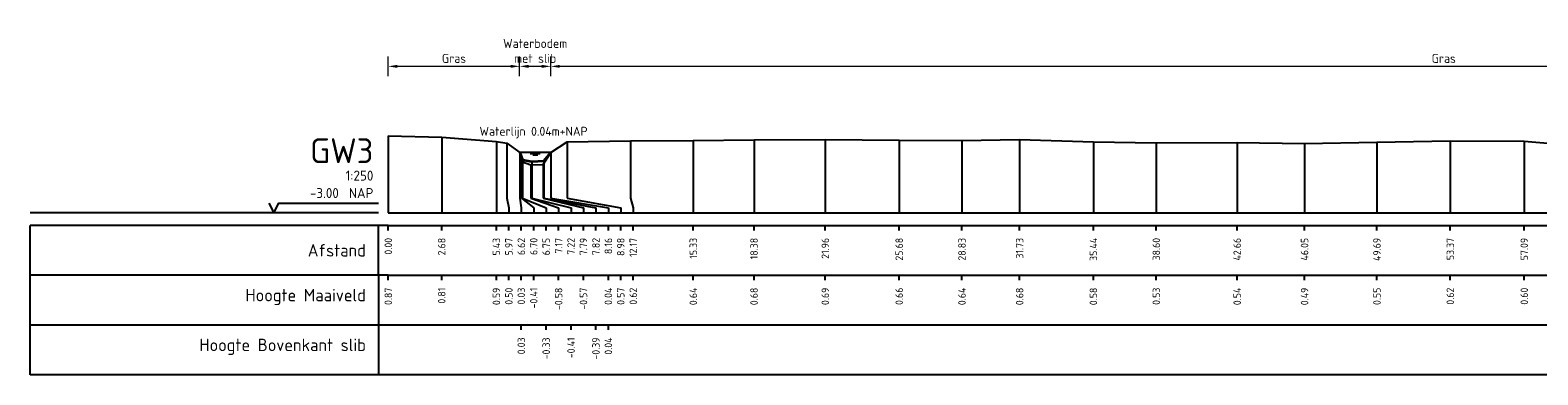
# Model space of a CAD drawing. Header units: metres. Extents: x 132725 to 140175, y 414354 to 417094.
# Tile 18 of 40: x 139681 to 139756, y 416947 to 416964. Entities that reach past the tile are written whole.
import ezdxf
from ezdxf.enums import TextEntityAlignment as Align

# ---------------------------------------------------------------- set-up
doc = ezdxf.new("R2010")
doc.units = ezdxf.units.M
doc.header["$PDMODE"] = 35
doc.header["$PDSIZE"] = 0.075
doc.layers.get('Defpoints').update_dxf_attribs({"true_color": 0x806000})
for name, color, linetype, lineweight in [('B-ME-GW-MAAIVELD-GD', 8, 'GW-MAAIVELD', 25), ('X-ME-AL-PROFIEL_BOVENKANT SLIB-GD', 42, 'Continuous', 35), ('X-XX-AL-DETAIL1-M', 7, 'Continuous', 18), ('X-XX-AL-NAP-T18', 7, 'Continuous', 18)]:
    doc.layers.add(name, color=color, linetype=linetype, lineweight=lineweight)
doc.layers.add('X-ME-AL-PROFIEL_WATERLIJN-GD', color=150, linetype='Continuous')
doc.layers.add('X-ME-AL-PROFIELRASTER-S', color=7, linetype='Continuous')
doc.styles.add('NLCS-ISO-ANNOTATIEF-T18', font='NLCS-ISO.ttf', dxfattribs={"height": 1.8})
doc.styles.add('NLCS-ISO-ANNOTATIVE-T18', font='NLCS-ISO.ttf', dxfattribs={"height": 1.8})
doc.linetypes.add('GW-MAAIVELD', pattern='A,12,[40,NLCS.SHX,S=1,R=0,X=0,Y=-0.5],12', length=24)
doc.dimstyles.new('NLCS-ANNOTATIEF-T18-PIJL_L2_H0', dxfattribs={"dimtxt": 2.5, "dimasz": 1.8, "dimexe": 2, "dimexo": 2, "dimgap": 0.7, "dimtad": 1, "dimzin": 0, "dimdsep": 46, "dimtxsty": 'NLCS-ISO-ANNOTATIEF-T18', "dimcen": 0, "dimdle": 2, "dimclrd": 256, "dimclre": 256, "dimclrt": 10, "dimaunit": 2, "dimadec": 0, "dimazin": 0, "dimtfac": 1, "dimtdec": 3, "dimtofl": 0, "dimtmove": 0, "dimatfit": 3, "dimfxl": 2, "dimfxlon": 1, "dimtfillclr": 256, "dimtolj": 1, "dimtzin": 0, "dimlwd": -1, "dimlwe": -1, "dimarcsym": 0})

# ---------------------------------------------------------------- blocks, each defined once
blk = doc.blocks.new('SAL-PROFIELRASTER-D')
at = {"color": 0, "linetype": 'ByBlock', "lineweight": -2, "flags": 128}
for points in [[(-2, 0), (-72, 0)], [(-24, 2), (-23, 0), (-22, 2), (-2, 2)], [(-72, -12.5), (-72, -2.5)], [(0, -2.5), (-72, -2.5)], [(-2, -12.5), (-2, -2.5)], [(0, -12.5), (-72, -12.5)]]:
    blk.add_lwpolyline(points, dxfattribs=at)
at = {"color": 0, "linetype": 'ByBlock', "lineweight": -2, "style": 'NLCS-ISO-ANNOTATIVE-T18'}
blk.add_text('NAP', height=2, dxfattribs=at).set_placement((-3, 3), align=Align.RIGHT)
blk.add_text('Afstand', height=2.5, dxfattribs=at).set_placement((-4.5, -7.5), align=Align.MIDDLE_RIGHT)
for tag, height, p in [('PROFIELNR', 5, (-3, 10)), ('SCHAAL', 2, (-3, 6.5)), ('NAP', 2, (-9.94, 3))]:
    blk.add_attdef(tag, text='', height=height, dxfattribs=at).set_placement(p, align=Align.RIGHT)
blk = doc.blocks.new('SAL-PROFIELRASTER_BALK_EIND1-D')
at = {"color": 0, "linetype": 'ByBlock', "lineweight": -2, "flags": 128}
for points in [[(0, 0), (1, 0)], [(0, -2.5), (1, -2.5)], [(0, -12.5), (1, -12.5)]]:
    blk.add_lwpolyline(points, dxfattribs=at)
blk = doc.blocks.new('SAL-PROFIELRASTER_BALK-D')
at = {"color": 0, "linetype": 'ByBlock', "lineweight": -2}
for p, q in [((-72, -12.5), (-72, -2.5)), ((-2, -2.5), (-2, -12.5)), ((0, -12.5), (-72, -12.5))]:
    blk.add_line(p, q, dxfattribs=at)
at = {"color": 0, "linetype": 'ByBlock', "lineweight": -2, "style": 'NLCS-ISO-ANNOTATIVE-T18'}
for tag, height, p in [('TITEL1', 2.5, (-4.5, -6.5)), ('TITEL2', 1.5, (-4.5, -9.5))]:
    blk.add_attdef(tag, text='', height=height, dxfattribs=at).set_placement(p, align=Align.MIDDLE_RIGHT)
blk = doc.blocks.new('SAL-PROFIELRASTER_BALK_EIND2-D')
at = {"color": 0, "linetype": 'ByBlock', "lineweight": -2}
blk.add_line((1, -12.5), (0, -12.5), dxfattribs=at)
blk = doc.blocks.new('SAL-PROFIELRASTER_BALK_DATA-D')
at = {"color": 0, "linetype": 'ByBlock', "lineweight": -2}
blk.add_lwpolyline([(0, -3.5), (0, -2.5)], dxfattribs=at)
at = {"color": 0, "linetype": 'ByBlock', "lineweight": -2, "style": 'NLCS-ISO-ANNOTATIVE-T18'}
blk.add_attdef('GETAL', text='', height=1.5, rotation=90, dxfattribs=at).set_placement((0.75, -5), align=Align.RIGHT)
blk = doc.blocks.new('SAL-PROFIELRASTER_AANHAAL-D')
at = {"color": 9, "linetype": 'ByBlock', "lineweight": -2, "flags": 128}
blk.add_lwpolyline([(0, 1), (0, 0)], dxfattribs=at)
blk = doc.blocks.new('SAL-PROFIELRASTER_AANHAAL_STAGGER-D')
at = {"color": 9, "linetype": 'ByBlock', "lineweight": -2, "flags": 128}
for points in [[(0, 0), (0, -0.25)], [(0, -0.25), (1, -0.75)], [(1, -0.75), (1, -1)]]:
    blk.add_lwpolyline(points, dxfattribs=at)
blk = doc.blocks.new('*D66')
at = {"layer": 'Defpoints', "color": 0, "transparency": 16777216}
for p in [(139705.311, 416962.678), (139705.311, 416958.359), (139706.873, 416958.359)]:
    blk.add_point(p, dxfattribs=at)
at = {"layer": 'X-XX-AL-DETAIL1-M', "transparency": 16777216}
for p, q in [((139705.311, 416962.178), (139705.311, 416963.178)), ((139706.423, 416962.678), (139705.761, 416962.678)), ((139706.873, 416962.178), (139706.873, 416963.178))]:
    blk.add_line(p, q, dxfattribs=at)
for points in [[(139705.761, 416962.753), (139705.761, 416962.603), (139705.311, 416962.678)], [(139706.423, 416962.753), (139706.423, 416962.603), (139706.873, 416962.678)]]:
    blk.add_solid(points, dxfattribs=at)
at = {"layer": 'X-XX-AL-DETAIL1-M', "color": 10, "transparency": 16777216, "insert": (139706.092, 416963.453), "char_height": 0.45, "attachment_point": 5, "style": 'NLCS-ISO-ANNOTATIEF-T18'}
blk.add_mtext('\\A1;Waterbodem\\Pmet slib', dxfattribs=at)
blk = doc.blocks.new('*D76')
at = {"layer": 'Defpoints', "color": 0, "transparency": 16777216}
for p in [(139706.873, 416962.678), (139706.873, 416958.359), (139796.637, 416958.362)]:
    blk.add_point(p, dxfattribs=at)
at = {"layer": 'X-XX-AL-DETAIL1-M', "transparency": 16777216}
for p, q in [((139706.873, 416962.178), (139706.873, 416963.178)), ((139796.187, 416962.678), (139707.323, 416962.678)), ((139796.637, 416962.178), (139796.637, 416963.178))]:
    blk.add_line(p, q, dxfattribs=at)
for points in [[(139707.323, 416962.753), (139707.323, 416962.603), (139706.873, 416962.678)], [(139796.187, 416962.753), (139796.187, 416962.603), (139796.637, 416962.678)]]:
    blk.add_solid(points, dxfattribs=at)
at = {"layer": 'X-XX-AL-DETAIL1-M', "color": 10, "transparency": 16777216, "insert": (139751.755, 416963.078), "char_height": 0.45, "attachment_point": 5, "style": 'NLCS-ISO-ANNOTATIEF-T18'}
blk.add_mtext('\\A1;Gras', dxfattribs=at)
blk = doc.blocks.new('*D77')
at = {"layer": 'Defpoints', "color": 0, "transparency": 16777216}
for p in [(139698.709, 416962.678), (139698.709, 416959.187), (139705.311, 416958.359)]:
    blk.add_point(p, dxfattribs=at)
at = {"layer": 'X-XX-AL-DETAIL1-M', "transparency": 16777216}
for p, q in [((139698.709, 416962.178), (139698.709, 416963.178)), ((139704.861, 416962.678), (139699.159, 416962.678)), ((139705.311, 416962.178), (139705.311, 416963.178))]:
    blk.add_line(p, q, dxfattribs=at)
for points in [[(139699.159, 416962.753), (139699.159, 416962.603), (139698.709, 416962.678)], [(139704.861, 416962.753), (139704.861, 416962.603), (139705.311, 416962.678)]]:
    blk.add_solid(points, dxfattribs=at)
at = {"layer": 'X-XX-AL-DETAIL1-M', "color": 10, "transparency": 16777216, "insert": (139702.01, 416963.078), "char_height": 0.45, "attachment_point": 5, "style": 'NLCS-ISO-ANNOTATIEF-T18'}
blk.add_mtext('\\A1;Gras', dxfattribs=at)

msp = doc.modelspace()

# ---------------------------------------------------------------- linework, layer by layer
at = {"layer": 'B-ME-GW-MAAIVELD-GD', "ltscale": 0.1}
msp.add_lwpolyline([(139698.709, 416959.187), (139701.393, 416959.126), (139704.144, 416958.911), (139704.675, 416958.817), (139705.327, 416958.348), (139705.412, 416957.906), (139705.875, 416957.733), (139706.498, 416957.751), (139706.873, 416958.359), (139707.693, 416958.89), (139710.878, 416958.937), (139714.036, 416958.952), (139717.092, 416958.995), (139720.67, 416959.01), (139724.386, 416958.976), (139727.542, 416958.953), (139730.439, 416958.999), (139734.149, 416958.892), (139737.308, 416958.843), (139741.373, 416958.853), (139744.759, 416958.802), (139748.399, 416958.871), (139752.084, 416958.934), (139755.801, 416958.917), (139757.169, 416958.802)], dxfattribs=at)
at = {"layer": 'X-ME-AL-PROFIEL_BOVENKANT SLIB-GD'}
msp.add_lwpolyline([(139705.327, 416958.348), (139705.459, 416957.983), (139705.925, 416957.905), (139706.532, 416957.929), (139706.873, 416958.359)], dxfattribs=at)
at = {"layer": 'X-ME-AL-PROFIEL_WATERLIJN-GD'}
for points in [[(139706.873, 416958.359), (139705.311, 416958.359)], [(139705.842, 416958.297), (139706.342, 416958.297)], [(139705.967, 416958.238), (139706.217, 416958.238)]]:
    msp.add_lwpolyline(points, dxfattribs=at)

# ---------------------------------------------------------------- block references
at = {"layer": 'X-ME-AL-PROFIELRASTER-S', "xscale": 0.25, "yscale": 0.25, "zscale": 0.25}
for name, p, values in [('SAL-PROFIELRASTER-D', (139698.709, 416955.317), {'PROFIELNR': 'GW3', 'SCHAAL': '1:250', 'NAP': '-3.00'}), ('SAL-PROFIELRASTER_BALK_DATA-D', (139698.709, 416955.317), {'GETAL': '0.00'}), ('SAL-PROFIELRASTER_BALK_DATA-D', (139701.393, 416955.317), {'GETAL': '2.68'}), ('SAL-PROFIELRASTER_BALK_DATA-D', (139704.144, 416955.317), {'GETAL': '5.43'}), ('SAL-PROFIELRASTER_BALK_DATA-D', (139704.769, 416955.317), {'GETAL': '5.97'}), ('SAL-PROFIELRASTER_BALK_DATA-D', (139705.394, 416955.317), {'GETAL': '6.62'}), ('SAL-PROFIELRASTER_BALK_DATA-D', (139705.394, 416955.317), {'GETAL': '6.62'}), ('SAL-PROFIELRASTER_BALK_DATA-D', (139705.394, 416955.317), {'GETAL': '6.62'}), ('SAL-PROFIELRASTER_BALK_DATA-D', (139705.394, 416955.317), {'GETAL': '6.62'}), ('SAL-PROFIELRASTER_BALK_DATA-D', (139706.019, 416955.317), {'GETAL': '6.70'}), ('SAL-PROFIELRASTER_BALK_DATA-D', (139706.644, 416955.317), {'GETAL': '6.75'}), ('SAL-PROFIELRASTER_BALK_DATA-D', (139707.269, 416955.317), {'GETAL': '7.17'}), ('SAL-PROFIELRASTER_BALK_DATA-D', (139707.894, 416955.317), {'GETAL': '7.22'}), ('SAL-PROFIELRASTER_BALK_DATA-D', (139708.519, 416955.317), {'GETAL': '7.79'}), ('SAL-PROFIELRASTER_BALK_DATA-D', (139709.144, 416955.317), {'GETAL': '7.82'}), ('SAL-PROFIELRASTER_BALK_DATA-D', (139709.769, 416955.317), {'GETAL': '8.16'}), ('SAL-PROFIELRASTER_BALK_DATA-D', (139709.769, 416955.317), {'GETAL': '8.16'}), ('SAL-PROFIELRASTER_BALK_DATA-D', (139709.769, 416955.317), {'GETAL': '8.16'}), ('SAL-PROFIELRASTER_BALK_DATA-D', (139709.769, 416955.317), {'GETAL': '8.16'}), ('SAL-PROFIELRASTER_BALK_DATA-D', (139710.394, 416955.317), {'GETAL': '8.98'}), ('SAL-PROFIELRASTER_BALK_DATA-D', (139711.019, 416955.317), {'GETAL': '12.17'}), ('SAL-PROFIELRASTER_BALK_DATA-D', (139714.036, 416955.317), {'GETAL': '15.33'}), ('SAL-PROFIELRASTER_BALK_DATA-D', (139717.092, 416955.317), {'GETAL': '18.38'}), ('SAL-PROFIELRASTER_BALK_DATA-D', (139720.67, 416955.317), {'GETAL': '21.96'}), ('SAL-PROFIELRASTER_BALK_DATA-D', (139724.386, 416955.317), {'GETAL': '25.68'}), ('SAL-PROFIELRASTER_BALK_DATA-D', (139727.542, 416955.317), {'GETAL': '28.83'}), ('SAL-PROFIELRASTER_BALK_DATA-D', (139730.439, 416955.317), {'GETAL': '31.73'}), ('SAL-PROFIELRASTER_BALK_DATA-D', (139734.149, 416955.317), {'GETAL': '35.44'}), ('SAL-PROFIELRASTER_BALK_DATA-D', (139737.308, 416955.317), {'GETAL': '38.60'}), ('SAL-PROFIELRASTER_BALK_DATA-D', (139741.373, 416955.317), {'GETAL': '42.66'}), ('SAL-PROFIELRASTER_BALK_DATA-D', (139744.759, 416955.317), {'GETAL': '46.05'}), ('SAL-PROFIELRASTER_BALK_DATA-D', (139748.399, 416955.317), {'GETAL': '49.69'}), ('SAL-PROFIELRASTER_BALK_DATA-D', (139752.084, 416955.317), {'GETAL': '53.37'}), ('SAL-PROFIELRASTER_BALK_DATA-D', (139755.801, 416955.317), {'GETAL': '57.09'}), ('SAL-PROFIELRASTER_BALK-D', (139698.709, 416952.817), {'TITEL1': 'Hoogte Maaiveld'}), ('SAL-PROFIELRASTER_BALK_DATA-D', (139698.709, 416952.817), {'GETAL': '0.87'}), ('SAL-PROFIELRASTER_BALK_DATA-D', (139701.393, 416952.817), {'GETAL': '0.81'}), ('SAL-PROFIELRASTER_BALK_DATA-D', (139704.144, 416952.817), {'GETAL': '0.59'}), ('SAL-PROFIELRASTER_BALK_DATA-D', (139704.769, 416952.817), {'GETAL': '0.50'}), ('SAL-PROFIELRASTER_BALK_DATA-D', (139705.394, 416952.817), {'GETAL': '0.03'}), ('SAL-PROFIELRASTER_BALK_DATA-D', (139706.019, 416952.817), {'GETAL': '-0.41'}), ('SAL-PROFIELRASTER_BALK_DATA-D', (139707.269, 416952.817), {'GETAL': '-0.58'}), ('SAL-PROFIELRASTER_BALK_DATA-D', (139708.519, 416952.817), {'GETAL': '-0.57'}), ('SAL-PROFIELRASTER_BALK_DATA-D', (139709.769, 416952.817), {'GETAL': '0.04'}), ('SAL-PROFIELRASTER_BALK_DATA-D', (139710.394, 416952.817), {'GETAL': '0.57'}), ('SAL-PROFIELRASTER_BALK_DATA-D', (139711.019, 416952.817), {'GETAL': '0.62'}), ('SAL-PROFIELRASTER_BALK_DATA-D', (139714.036, 416952.817), {'GETAL': '0.64'}), ('SAL-PROFIELRASTER_BALK_DATA-D', (139717.092, 416952.817), {'GETAL': '0.68'}), ('SAL-PROFIELRASTER_BALK_DATA-D', (139720.67, 416952.817), {'GETAL': '0.69'}), ('SAL-PROFIELRASTER_BALK_DATA-D', (139724.386, 416952.817), {'GETAL': '0.66'}), ('SAL-PROFIELRASTER_BALK_DATA-D', (139727.542, 416952.817), {'GETAL': '0.64'}), ('SAL-PROFIELRASTER_BALK_DATA-D', (139730.439, 416952.817), {'GETAL': '0.68'}), ('SAL-PROFIELRASTER_BALK_DATA-D', (139734.149, 416952.817), {'GETAL': '0.58'}), ('SAL-PROFIELRASTER_BALK_DATA-D', (139737.308, 416952.817), {'GETAL': '0.53'}), ('SAL-PROFIELRASTER_BALK_DATA-D', (139741.373, 416952.817), {'GETAL': '0.54'}), ('SAL-PROFIELRASTER_BALK_DATA-D', (139744.759, 416952.817), {'GETAL': '0.49'}), ('SAL-PROFIELRASTER_BALK_DATA-D', (139748.399, 416952.817), {'GETAL': '0.55'}), ('SAL-PROFIELRASTER_BALK_DATA-D', (139752.084, 416952.817), {'GETAL': '0.62'}), ('SAL-PROFIELRASTER_BALK_DATA-D', (139755.801, 416952.817), {'GETAL': '0.60'}), ('SAL-PROFIELRASTER_BALK-D', (139698.709, 416950.317), {'TITEL1': 'Hoogte Bovenkant slib'}), ('SAL-PROFIELRASTER_BALK_DATA-D', (139705.394, 416950.317), {'GETAL': '0.03'}), ('SAL-PROFIELRASTER_BALK_DATA-D', (139706.644, 416950.317), {'GETAL': '-0.33'}), ('SAL-PROFIELRASTER_BALK_DATA-D', (139707.894, 416950.317), {'GETAL': '-0.41'}), ('SAL-PROFIELRASTER_BALK_DATA-D', (139709.144, 416950.317), {'GETAL': '-0.39'}), ('SAL-PROFIELRASTER_BALK_DATA-D', (139709.769, 416950.317), {'GETAL': '0.04'})]:
    msp.add_blockref(name, p, dxfattribs=at).add_auto_attribs(values)
at = {"layer": 'X-ME-AL-PROFIELRASTER-S'}
for p, yscale in [((139698.709, 416955.317), 3.87), ((139701.393, 416955.317), 3.809), ((139704.144, 416955.317), 3.594), ((139704.675, 416956.317), 2.5), ((139707.693, 416956.317), 2.573), ((139710.878, 416956.317), 2.62), ((139714.036, 416955.317), 3.635), ((139717.092, 416955.317), 3.678), ((139720.67, 416955.317), 3.693), ((139724.386, 416955.317), 3.659), ((139727.542, 416955.317), 3.636), ((139730.439, 416955.317), 3.682), ((139734.149, 416955.317), 3.575), ((139737.308, 416955.317), 3.526), ((139741.373, 416955.317), 3.536), ((139744.759, 416955.317), 3.485), ((139748.399, 416955.317), 3.554), ((139752.084, 416955.317), 3.617), ((139755.801, 416955.317), 3.6), ((139705.327, 416956.317), 2.031), ((139705.327, 416956.317), 2.031), ((139705.327, 416956.317), 2.031), ((139705.327, 416956.317), 2.031), ((139705.459, 416956.317), 1.666), ((139706.532, 416956.317), 1.612), ((139706.873, 416956.317), 2.042), ((139706.873, 416956.317), 2.042), ((139706.873, 416956.317), 2.042), ((139706.873, 416956.317), 2.042), ((139705.412, 416956.317), 1.589), ((139705.875, 416956.317), 1.416), ((139705.925, 416956.317), 1.588), ((139706.498, 416956.317), 1.434)]:
    msp.add_blockref('SAL-PROFIELRASTER_AANHAAL-D', p, dxfattribs=dict(at, yscale=yscale))
for p, xscale, zscale in [((139704.675, 416956.317), 0.09383853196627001, 0.09383853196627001), ((139705.327, 416956.317), 0.0672885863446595, 0.0672885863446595), ((139705.327, 416956.317), 0.0672885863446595, 0.0672885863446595), ((139705.327, 416956.317), 0.0672885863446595, 0.0672885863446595), ((139705.327, 416956.317), 0.0672885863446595, 0.0672885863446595), ((139705.412, 416956.317), 0.6075417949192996, 0.6075417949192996), ((139705.459, 416956.317), 1.18519582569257, 1.18519582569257), ((139705.875, 416956.317), 1.394037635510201, 1.394037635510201), ((139705.925, 416956.317), 1.96937253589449, 1.96937253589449), ((139706.498, 416956.317), 2.0215043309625, 2.0215043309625), ((139706.532, 416956.317), 2.612377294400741, 2.612377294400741), ((139706.873, 416956.317), 2.895963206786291, 2.895963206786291), ((139706.873, 416956.317), 2.895963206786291, 2.895963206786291), ((139706.873, 416956.317), 2.895963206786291, 2.895963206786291), ((139706.873, 416956.317), 2.895963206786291, 2.895963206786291), ((139707.693, 416956.317), 2.70111320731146, 2.70111320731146), ((139710.878, 416956.317), 0.141265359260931, 0.141265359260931)]:
    msp.add_blockref('SAL-PROFIELRASTER_AANHAAL_STAGGER-D', p, dxfattribs=dict(at, xscale=xscale, zscale=zscale))
at = {"layer": 'X-ME-AL-PROFIELRASTER-S', "xscale": 324, "yscale": 0.25, "zscale": 321.2711331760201}
for name, p in [('SAL-PROFIELRASTER_BALK_EIND1-D', (139698.709, 416955.317)), ('SAL-PROFIELRASTER_BALK_EIND2-D', (139698.709, 416952.817)), ('SAL-PROFIELRASTER_BALK_EIND2-D', (139698.709, 416950.317))]:
    msp.add_blockref(name, p, dxfattribs=at)

# ---------------------------------------------------------------- texts
at = {"layer": 'X-XX-AL-NAP-T18', "color": 10, "insert": (139703.292, 416959.058), "char_height": 0.45, "width": 15.43377, "attachment_point": 7, "style": 'NLCS-ISO-ANNOTATIEF-T18'}
msp.add_mtext('Waterlijn 0.04m+NAP', dxfattribs=at)

# ---------------------------------------------------------------- dimensions: what is measured, and where the dimension line sits
at = {"layer": 'X-XX-AL-DETAIL1-M'}
for base, p1, p2, text, picture, middle in [((139705.311, 416962.678), (139706.873, 416958.359), (139705.311, 416958.359), 'Waterbodem\\Pmet slib', '*D66', (139706.092, 416962.678)), ((139698.709, 416962.678), (139705.311, 416958.359), (139698.709, 416959.187), 'Gras', '*D77', (139702.01, 416962.678)), ((139706.873, 416962.678), (139796.637, 416958.362), (139706.873, 416958.359), 'Gras', '*D76', (139751.755, 416962.678))]:
    dim = msp.add_linear_dim(base=base, p1=p1, p2=p2, text=text, dimstyle='NLCS-ANNOTATIEF-T18-PIJL_L2_H0', dxfattribs=at)
    dim.commit()
    dim.dimension.update_dxf_attribs({"geometry": picture, "text_midpoint": middle, "dimtype": 160})

doc.saveas('drawing.dxf')
